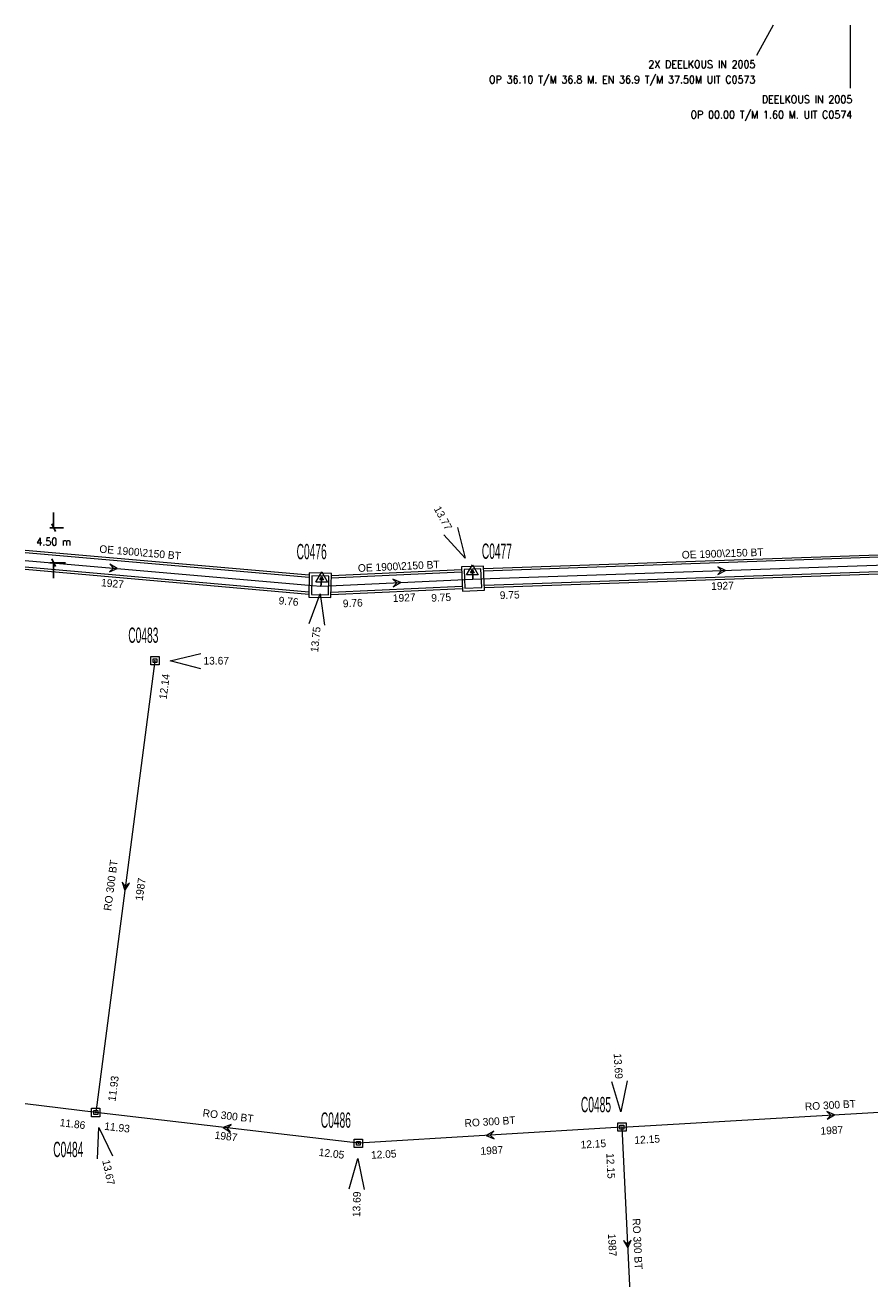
# Model space of a CAD drawing. Header units: metres. Extents: x 134532 to 134897, y 396007 to 396351.
# Tile 3 of 7: x 134532 to 134643, y 396187 to 396351. Entities that reach past the tile are written whole.
import ezdxf
from ezdxf.enums import TextEntityAlignment as Align

# ---------------------------------------------------------------- set-up
doc = ezdxf.new("R2010")
doc.units = ezdxf.units.M
doc.header["$MEASUREMENT"] = 0
doc.styles.get("Standard").update_dxf_attribs({"font": 'txt.shx'})
doc.styles.add('Style-ENGINEERING', font='ENGINEERING.shx')
doc.styles.add('Style-STANDARD', font='STANDARD.shx')
doc.dimstyles.get("Standard").update_dxf_attribs({"dimtxt": 180, "dimasz": 180, "dimexe": 180, "dimexo": 62.5, "dimgap": 90, "dimtad": 0, "dimtih": 1, "dimtoh": 1, "dimdec": 4, "dimzin": 1, "dimdsep": 46, "dimtxsty": 'Standard', "dimcen": 0.09, "dimadec": 0, "dimazin": 0, "dimtfac": 1, "dimtdec": 4, "dimtofl": 0, "dimtmove": 1, "dimatfit": 3, "dimfxl": 1, "dimtolj": 1, "dimtzin": 1, "dimarcsym": 0})

# ---------------------------------------------------------------- blocks, each defined once
blk = doc.blocks.new('IMENA')
at = {"color": 8, "linetype": 'Continuous', "lineweight": 0, "flags": 128}
for points in [[(0.77, -0.44), (-0.77, -0.44), (0, 0.89), (0.77, -0.44)], [(0.25, -0.14), (-0.25, -0.14), (0, 0.29), (0.25, -0.14)]]:
    blk.add_lwpolyline(points, close=True, dxfattribs=at)
at = {"color": 8, "linetype": 'Continuous', "lineweight": 0}
blk.add_point((0, 0), dxfattribs=at)
blk = doc.blocks.new('NAPRND')
at = {"color": 8, "linetype": 'Continuous', "lineweight": 0, "flags": 128}
blk.add_lwpolyline([(3.99, -1.05), (0, 0), (4.01, 0.95)], dxfattribs=at)
at = {"color": 8, "linetype": 'Continuous', "lineweight": 0, "style": 'Style-ENGINEERING'}
blk.add_text('13.75', height=1, rotation=180, dxfattribs=at).set_placement((5.99, 0), align=Align.MIDDLE_CENTER)
blk = doc.blocks.new('IMENA_1')
at = {"color": 8, "linetype": 'Continuous', "lineweight": 0, "flags": 128}
for points in [[(0.77, -0.44), (-0.77, -0.44), (0, 0.89), (0.77, -0.44)], [(0.25, -0.14), (-0.25, -0.14), (0, 0.29), (0.25, -0.14)]]:
    blk.add_lwpolyline(points, close=True, dxfattribs=at)
at = {"color": 8, "linetype": 'Continuous', "lineweight": 0}
blk.add_point((0, 0), dxfattribs=at)
blk = doc.blocks.new('NAPRND_1')
at = {"color": 8, "linetype": 'Continuous', "lineweight": 0, "flags": 128}
blk.add_lwpolyline([(3.99, -1.05), (0, 0), (4.01, 0.95)], dxfattribs=at)
at = {"color": 8, "linetype": 'Continuous', "lineweight": 0, "style": 'Style-ENGINEERING'}
blk.add_text('13.77', height=1, rotation=180, dxfattribs=at).set_placement((5.99, 0), align=Align.MIDDLE_CENTER)
blk = doc.blocks.new('EMENV')
at = {"color": 8, "linetype": 'Continuous', "lineweight": 0, "flags": 128}
for points in [[(0.55, 0.55), (0.55, -0.55), (-0.55, -0.55), (-0.55, 0.55), (0.55, 0.55)], [(0.25, 0.25), (0.25, -0.25), (-0.25, -0.25), (-0.25, 0.25), (0.25, 0.25)]]:
    blk.add_lwpolyline(points, close=True, dxfattribs=at)
at = {"color": 8, "linetype": 'Continuous', "lineweight": 0}
blk.add_point((0, 0), dxfattribs=at)
blk = doc.blocks.new('NAPRND_4')
at = {"color": 8, "linetype": 'Continuous', "lineweight": 0, "flags": 128}
blk.add_lwpolyline([(3.99, -1.05), (0, 0), (4.01, 0.95)], dxfattribs=at)
at = {"color": 8, "linetype": 'Continuous', "lineweight": 0, "style": 'Style-ENGINEERING'}
blk.add_text('13.67', height=1, dxfattribs=at).set_placement((6.02, 0), align=Align.MIDDLE_CENTER)
blk = doc.blocks.new('IMENV_3')
at = {"color": 8, "linetype": 'Continuous', "lineweight": 0, "flags": 128}
for points in [[(0.55, 0.55), (0.55, -0.55), (-0.55, -0.55), (-0.55, 0.55), (0.55, 0.55)], [(0.25, 0.25), (0.25, -0.25), (-0.25, -0.25), (-0.25, 0.25), (0.25, 0.25)]]:
    blk.add_lwpolyline(points, close=True, dxfattribs=at)
at = {"color": 8, "linetype": 'Continuous', "lineweight": 0}
blk.add_point((0, 0), dxfattribs=at)
blk = doc.blocks.new('NAPRND_5')
at = {"color": 8, "linetype": 'Continuous', "lineweight": 0, "flags": 128}
blk.add_lwpolyline([(3.99, -1.05), (0, 0), (4.01, 0.95)], dxfattribs=at)
at = {"color": 8, "linetype": 'Continuous', "lineweight": 0, "style": 'Style-ENGINEERING'}
blk.add_text('13.67', height=1, dxfattribs=at).set_placement((6.02, 0), align=Align.MIDDLE_CENTER)
blk = doc.blocks.new('IMENV_4')
at = {"color": 8, "linetype": 'Continuous', "lineweight": 0, "flags": 128}
for points in [[(0.55, 0.55), (0.55, -0.55), (-0.55, -0.55), (-0.55, 0.55), (0.55, 0.55)], [(0.25, 0.25), (0.25, -0.25), (-0.25, -0.25), (-0.25, 0.25), (0.25, 0.25)]]:
    blk.add_lwpolyline(points, close=True, dxfattribs=at)
at = {"color": 8, "linetype": 'Continuous', "lineweight": 0}
blk.add_point((0, 0), dxfattribs=at)
blk = doc.blocks.new('NAPRND_6')
at = {"color": 8, "linetype": 'Continuous', "lineweight": 0, "flags": 128}
blk.add_lwpolyline([(3.99, -1.05), (0, 0), (4.01, 0.95)], dxfattribs=at)
at = {"color": 8, "linetype": 'Continuous', "lineweight": 0, "style": 'Style-ENGINEERING'}
blk.add_text('13.69', height=1, rotation=180, dxfattribs=at).set_placement((5.99, 0), align=Align.MIDDLE_CENTER)
blk = doc.blocks.new('IMENV_5')
at = {"color": 8, "linetype": 'Continuous', "lineweight": 0, "flags": 128}
for points in [[(0.55, 0.55), (0.55, -0.55), (-0.55, -0.55), (-0.55, 0.55), (0.55, 0.55)], [(0.25, 0.25), (0.25, -0.25), (-0.25, -0.25), (-0.25, 0.25), (0.25, 0.25)]]:
    blk.add_lwpolyline(points, close=True, dxfattribs=at)
at = {"color": 8, "linetype": 'Continuous', "lineweight": 0}
blk.add_point((0, 0), dxfattribs=at)
blk = doc.blocks.new('NAPRND_7')
at = {"color": 8, "linetype": 'Continuous', "lineweight": 0, "flags": 128}
blk.add_lwpolyline([(3.99, -1.05), (0, 0), (4.01, 0.95)], dxfattribs=at)
at = {"color": 8, "linetype": 'Continuous', "lineweight": 0, "style": 'Style-ENGINEERING'}
blk.add_text('13.69', height=1, rotation=180, dxfattribs=at).set_placement((5.99, 0), align=Align.MIDDLE_CENTER)
blk = doc.blocks.new('DIR_5')
at = {"color": 8, "linetype": 'Continuous', "lineweight": 0, "flags": 128}
blk.add_lwpolyline([(-0.5, 0.5), (0, 0), (-0.5, -0.5), (0.5, 0), (-0.5, 0.5)], close=True, dxfattribs=at)
blk = doc.blocks.new('DIR_6')
at = {"color": 8, "linetype": 'Continuous', "lineweight": 0, "flags": 128}
blk.add_lwpolyline([(-0.5, 0.5), (0, 0), (-0.5, -0.5), (0.5, 0), (-0.5, 0.5)], close=True, dxfattribs=at)
blk = doc.blocks.new('DIR_7')
at = {"color": 8, "linetype": 'Continuous', "lineweight": 0, "flags": 128}
blk.add_lwpolyline([(-0.5, 0.5), (0, 0), (-0.5, -0.5), (0.5, 0), (-0.5, 0.5)], close=True, dxfattribs=at)
blk = doc.blocks.new('DIR_10')
at = {"color": 8, "linetype": 'Continuous', "lineweight": 0, "flags": 128}
blk.add_lwpolyline([(-0.5, 0.5), (0, 0), (-0.5, -0.5), (0.5, 0), (-0.5, 0.5)], close=True, dxfattribs=at)
blk = doc.blocks.new('DIR_11')
at = {"color": 8, "linetype": 'Continuous', "lineweight": 0, "flags": 128}
blk.add_lwpolyline([(-0.5, 0.5), (0, 0), (-0.5, -0.5), (0.5, 0), (-0.5, 0.5)], close=True, dxfattribs=at)
blk = doc.blocks.new('DIR_12')
at = {"color": 8, "linetype": 'Continuous', "lineweight": 0, "flags": 128}
blk.add_lwpolyline([(-0.5, 0.5), (0, 0), (-0.5, -0.5), (0.5, 0), (-0.5, 0.5)], close=True, dxfattribs=at)
blk = doc.blocks.new('DIR_13')
at = {"color": 8, "linetype": 'Continuous', "lineweight": 0, "flags": 128}
blk.add_lwpolyline([(-0.5, 0.5), (0, 0), (-0.5, -0.5), (0.5, 0), (-0.5, 0.5)], close=True, dxfattribs=at)
blk = doc.blocks.new('DIR_14')
at = {"color": 8, "linetype": 'Continuous', "lineweight": 0, "flags": 128}
blk.add_lwpolyline([(-0.5, 0.5), (0, 0), (-0.5, -0.5), (0.5, 0), (-0.5, 0.5)], close=True, dxfattribs=at)
blk = doc.blocks.new('*U142')
at = {"color": 8, "linetype": 'Continuous', "lineweight": 0, "flags": 128}
for points in [[(-1.23, 1.76), (-1.65, -1.36), (1.22, -1.76), (1.65, 1.36), (-1.23, 1.76)], [(-0.93, 1.37), (-1.26, -1.06), (0.93, -1.36), (1.26, 1.06), (-0.93, 1.37)]]:
    blk.add_lwpolyline(points, close=True, dxfattribs=at)
blk = doc.blocks.new('*U143')
at = {"color": 8, "linetype": 'Continuous', "lineweight": 0, "flags": 128}
for points in [[(-1.22, 1.76), (-1.65, -1.36), (1.22, -1.76), (1.65, 1.36), (-1.22, 1.76)], [(-0.93, 1.36), (-1.26, -1.06), (0.93, -1.37), (1.26, 1.06), (-0.93, 1.36)]]:
    blk.add_lwpolyline(points, close=True, dxfattribs=at)
blk = doc.blocks.new('*U155')
at = {"color": 8, "linetype": 'Continuous', "lineweight": 0}
for p, q in [((-31.19, 0.16), (31.13, 2.34)), ((-31.18, -0.14), (31.13, 2.04)), ((-31.09, -2.04), (31.18, 0.14)), ((-31.08, -2.34), (31.19, -0.16))]:
    blk.add_line(p, q, dxfattribs=at)
blk = doc.blocks.new('*U156')
at = {"color": 8, "linetype": 'Continuous', "lineweight": 0}
for p, q in [((-8.54, 0.86), (8.48, 1.65)), ((-8.54, 0.56), (8.49, 1.35)), ((-8.58, -1.34), (8.57, -0.55)), ((-8.58, -1.64), (8.58, -0.85))]:
    blk.add_line(p, q, dxfattribs=at)
blk = doc.blocks.new('_Oblique_0.5')
at = {"color": 0, "linetype": 'ByBlock', "lineweight": -2}
for p, q in [((0, 0), (-1, 0)), ((0.5, 0.25), (-0.5, -0.25))]:
    blk.add_line(p, q, dxfattribs=at)
blk = doc.blocks.new('*D188')
at = {"color": 0, "linetype": 'Continuous', "lineweight": -2}
for p, q in [((134535.85, 396286.19), (134535.85, 396287.19)), ((134537.13, 396285.19), (134535.35, 396285.19)), ((134537.42, 396280.61), (134535.35, 396280.61)), ((134535.85, 396279.61), (134535.85, 396278.61))]:
    blk.add_line(p, q, dxfattribs=at)
at = {"layer": 'Defpoints', "color": 0, "linetype": 'Continuous'}
for p in [(134535.85, 396285.19), (134537.63, 396285.19), (134537.92, 396280.61)]:
    blk.add_point(p, dxfattribs=at)
at = {"color": 0, "linetype": 'Continuous', "lineweight": -2}
for p, rotation in [((134535.85, 396285.19), 270), ((134535.85, 396280.61), 90)]:
    blk.add_blockref('_Oblique_0.5', p, dxfattribs=dict(at, rotation=rotation))
at = {"color": 0, "linetype": 'Continuous', "lineweight": 0, "insert": (134535.85, 396283.38), "char_height": 1, "attachment_point": 5, "style": 'Style-STANDARD'}
blk.add_mtext('\\A1;4.50 m', dxfattribs=at)

msp = doc.modelspace()

# ---------------------------------------------------------------- linework, layer by layer
at = {"color": 8, "linetype": 'Continuous', "lineweight": 0}
for p, q in [((134630.038, 396350.972), (134627.839, 396346.999)), ((134640.097, 396350.972), (134640.096, 396342.733)), ((134532.115, 396282.277), (134569.304, 396279.026)), ((134532.115, 396281.976), (134569.299, 396278.725)), ((134532.115, 396280.069), (134569.262, 396276.821)), ((134532.115, 396279.768), (134569.256, 396276.52))]:
    msp.add_line(p, q, dxfattribs=at)
at = {"color": 8, "linetype": 'Continuous', "lineweight": 0, "flags": 128}
for points in [[(134532.115, 396280.922), (134569.748, 396277.632), (134570.84, 396277.54), (134570.941, 396278.535)], [(134590.652, 396279.458), (134590.728, 396278.461), (134591.722, 396278.496), (134654.915, 396280.709), (134655.768, 396280.74), (134655.827, 396279.814)], [(134570.941, 396278.535), (134570.84, 396277.54), (134571.87, 396277.591), (134589.712, 396278.415), (134590.728, 396278.461), (134590.652, 396279.458)], [(134549.112, 396267.802), (134541.366, 396208.684)], [(134541.366, 396208.684), (134532.115, 396209.801)], [(134610.219, 396206.774), (134664.878, 396209.935)], [(134575.73, 396204.655), (134541.366, 396208.684)], [(134610.219, 396206.774), (134575.73, 396204.655)], [(134610.219, 396206.774), (134611.712, 396176.157)]]:
    msp.add_lwpolyline(points, dxfattribs=at)

# ---------------------------------------------------------------- block references
at = {"color": 8, "linetype": 'Continuous', "lineweight": 0}
for name, p, xscale, yscale, zscale, rotation in [('NAPRND_1', (134589.691, 396281.212), 1.000002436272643, 1.000002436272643, 1.000002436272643, 118.7126887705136), ('*U143', (134590.728, 396278.552), 0.9999981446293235, 0.9999981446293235, 0.9999981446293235, 10.32675342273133), ('*U142', (134570.732, 396277.675), 0.9999976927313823, 0.9999976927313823, 0.9999976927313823, 6.727200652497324), ('NAPRND', (134570.739, 396276.545), 0.999999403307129, 0.999999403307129, 0.999999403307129, 264.2039220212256), ('NAPRND_6', (134610.1, 396208.77), 0.9999993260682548, 0.9999993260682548, 0.9999993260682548, 93.41285161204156), ('NAPRND_5', (134541.785, 396206.729), 1.000001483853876, 1.000001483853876, 1.000001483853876, 282.0952974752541), ('NAPRND_7', (134575.675, 396202.656), 1.000001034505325, 1.000001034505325, 1.000001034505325, 268.4144456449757)]:
    msp.add_blockref(name, p, dxfattribs=dict(at, xscale=xscale, yscale=yscale, zscale=zscale, rotation=rotation))
for name, p in [('*U155', (134623.316, 396279.704)), ('IMENA_1', (134590.652, 396279.458)), ('IMENA', (134570.941, 396278.535)), ('*U156', (134580.746, 396278.098)), ('NAPRND_4', (134551.112, 396267.802)), ('EMENV', (134549.112, 396267.802)), ('IMENV_3', (134541.366, 396208.684)), ('IMENV_4', (134610.219, 396206.774)), ('IMENV_5', (134575.73, 396204.655))]:
    msp.add_blockref(name, p, dxfattribs=at)
for name, p, rotation in [('DIR_5', (134543.679, 396279.91), 356.0572345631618), ('DIR_7', (134623.272, 396279.602), 0.3129588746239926), ('DIR_6', (134580.783, 396278.003), 2.681010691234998), ('DIR_10', (134545.239, 396238.243), 262.5352822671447), ('DIR_13', (134637.548, 396208.354), 3.309801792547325), ('DIR_14', (134558.548, 396206.67), 173.3128978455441), ('DIR_11', (134592.974, 396205.714), 183.5158263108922), ('DIR_12', (134610.966, 396191.466), 272.791746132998)]:
    msp.add_blockref(name, p, dxfattribs=dict(at, rotation=rotation))

# ---------------------------------------------------------------- texts
at = {"color": 8, "linetype": 'Continuous', "lineweight": 0, "style": 'Style-ENGINEERING'}
for s, rotation, p in [('OE 1900\\2150 BT', 355.00322, (134547.171, 396281.977)), ('OE 1900\\2150 BT', 2.00566, (134623.406, 396281.838)), ('OE 1900\\2150 BT', 2.64422, (134581.019, 396280.16)), ('1927', 355.00323, (134543.552, 396277.915)), ('9.75', 2.00566, (134595.534, 396276.406)), ('1927', 2.00566, (134623.388, 396277.603)), ('9.76', 355.00322, (134566.601, 396275.575)), ('9.76', 2.64422, (134574.999, 396275.342)), ('1927', 2.64422, (134581.725, 396276.044)), ('9.75', 2.64422, (134586.571, 396276.072)), ('12.14', 82.53528, (134550.351, 396264.413)), ('RO 300 BT', 82.53528, (134543.315, 396238.406)), ('1987', 82.53528, (134547.21, 396237.894)), ('11.93', 82.53528, (134543.666, 396211.819)), ('RO 300 BT', 3.3098, (134637.505, 396209.653)), ('RO 300 BT', 353.3129, (134558.691, 396208.254)), ('RO 300 BT', 3.51583, (134592.965, 396207.495)), ('11.86', 353.11287, (134538.337, 396207.202)), ('11.93', 353.3129, (134544.164, 396206.731)), ('1987', 3.3098, (134637.695, 396206.36)), ('1987', 353.3129, (134558.42, 396205.577)), ('12.15', 3.51583, (134606.485, 396204.562)), ('12.15', 3.3098, (134613.527, 396205.162)), ('12.05', 353.3129, (134572.228, 396203.318)), ('12.05', 3.51583, (134579.054, 396203.216)), ('1987', 3.51583, (134593.196, 396203.724)), ('12.15', 272.79175, (134608.762, 396201.697)), ('RO 300 BT', 272.79175, (134612.265, 396191.496)), ('1987', 272.79175, (134608.97, 396191.336))]:
    msp.add_text(s, height=1, rotation=rotation, dxfattribs=at).set_placement(p, align=Align.MIDDLE_CENTER)
at = {"color": 8, "linetype": 'Continuous', "lineweight": 0, "style": 'Style-ENGINEERING', "width": 0.5}
for s, p in [('C0476', (134569.62, 396282.076)), ('C0477', (134593.862, 396282.133)), ('C0483', (134547.593, 396271.137)), ('C0485', (134606.828, 396209.722)), ('C0486', (134572.789, 396207.692)), ('C0484', (134537.769, 396203.848))]:
    msp.add_text(s, height=2, dxfattribs=at).set_placement(p, align=Align.MIDDLE_CENTER)
at = {"color": 8, "linetype": 'Continuous', "lineweight": 0, "char_height": 1, "attachment_point": 3, "line_spacing_factor": 1.199999, "style": 'Style-STANDARD'}
for s, insert in [('2X DEELKOUS IN 2005\\POP 36.10 T/M 36.8 M. EN 36.9 T/M 37.50M UIT C0573\\P', (134627.695, 396346.344)), ('DEELKOUS IN 2005\\POP 00.00 T/M 1.60 M. UIT C0574\\P', (134640.365, 396341.753))]:
    msp.add_mtext(s, dxfattribs=dict(at, insert=insert))

# ---------------------------------------------------------------- dimensions: what is measured, and where the dimension line sits
at = {"color": 8, "linetype": 'Continuous', "lineweight": 0}
dim = msp.add_linear_dim(base=(134535.847, 396285.19), p1=(134537.921, 396280.614), p2=(134537.631, 396285.19), angle=90, text='4.50 m', dimstyle='Standard', override={"dimtxt": 1, "dimasz": 1, "dimexe": 0.5, "dimexo": 0.5, "dimgap": 0.5, "dimdec": 2, "dimzin": 11, "dimtxsty": 'Style-STANDARD', "dimblk": '_Oblique_0.5', "dimtdec": 2, "dimtmove": 0, "dimatfit": 1, "dimfrac": 2, "dimtzin": 11}, dxfattribs=at)
dim.commit()
dim.dimension.update_dxf_attribs({"geometry": '*D188', "text_midpoint": (134535.847, 396283.377), "dimtype": 160})

doc.saveas('drawing.dxf')
